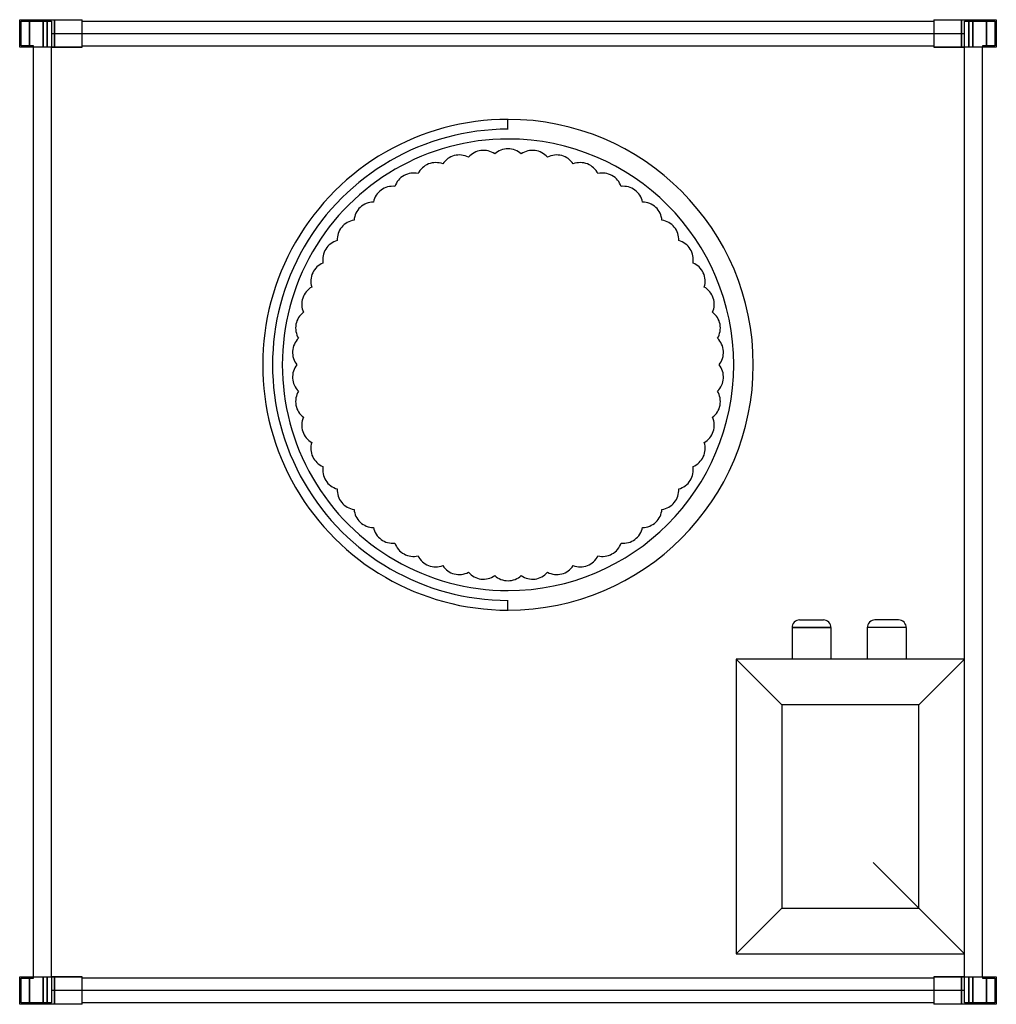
# Model space of a CAD drawing. Header units: millimetres. Extents: x -321 to 321, y -646 to 1.
import ezdxf

# ---------------------------------------------------------------- set-up
doc = ezdxf.new("R2010")
doc.units = ezdxf.units.MM
doc.layers.add('HIDDEN', color=7, linetype='Continuous')
doc.layers.add('THICK', color=7, linetype='Continuous')

msp = doc.modelspace()

# ---------------------------------------------------------------- linework, layer by layer
at = {"layer": 'HIDDEN'}
for p, q in [((-321, 1), (-321, 1)), ((-321, 1), (-321, 1)), ((-314.5, 1), (-314.5, -17.13)), ((-314.5, -17.13), (-314.5, 1)), ((-305.5, -17.13), (-305.5, 1)), ((-305.5, 1), (-305.5, -17.13)), ((-303, 1), (-303, -17.13)), ((-298.1, 1), (-298.1, -17.13)), ((-298.1, 1), (-298.1, -8.13)), ((-298.1, -17.13), (-298.1, 1)), ((-280, 1), (-280, 1)), ((-280, 1), (-280, 1)), ((280, 1), (280, 1)), ((280, 1), (280, 1)), ((280, 0), (280, 0)), ((280, 0), (280, 0)), ((298.1, -17.13), (298.1, 1)), ((298.1, -8.13), (298.1, 1)), ((298.1, 1), (298.1, -17.13)), ((300, -17.13), (300, 0)), ((300, 0), (300, 0)), ((300, 0), (320, 0)), ((303, -17.13), (303, 1)), ((305.5, -17.13), (305.5, 1)), ((305.5, 1), (305.5, -17.13)), ((314.5, 1), (314.5, -17.13)), ((314.5, -17.13), (314.5, 1)), ((320, 0), (320, -16.13)), ((320, 0), (320, 0)), ((321, 1), (321, 1)), ((321, 1), (321, 1)), ((-320, 0), (-320, 0)), ((-320, 0), (-300, 0)), ((-320, -16.13), (-320, 0)), ((-300, 0), (-300, 0)), ((-300, 0), (-300, -17.13)), ((-280, 0), (-280, 0)), ((-280, 0), (-280, 0)), ((-300, -8.13), (300, -8.13)), ((-300, -8.13), (-300, -8.13)), ((-280, -8.13), (-280, -8.13)), ((280, -8.13), (280, -8.13)), ((300, -8.13), (300, -8.13)), ((-321, -17.13), (-321, -17.13)), ((-321, -17.13), (-321, -17.13)), ((-320, -16.13), (-320, -16.13)), ((-312, -16.13), (-320, -16.13)), ((-312, -17.13), (-312, -16.13)), ((-312, -16.13), (-312, -16.13)), ((-312, -17.13), (-312, -17.13)), ((-312, -17.13), (-312, -17.13)), ((-300, -17.13), (-300, -17.13)), ((-300, -627.88), (-300, -17.13)), ((-300, -17.13), (-280, -17.13)), ((-280, -16.13), (-280, -16.13)), ((-280, -16.13), (-280, -16.13)), ((-280, -17.13), (-280, -17.13)), ((-280, -17.13), (-280, -17.13)), ((-280, -17.13), (-280, -17.13)), ((280, -16.13), (280, -16.13)), ((280, -16.13), (280, -16.13)), ((280, -17.13), (280, -17.13)), ((280, -17.13), (300, -17.13)), ((280, -17.13), (280, -17.13)), ((280, -17.13), (280, -17.13)), ((300, -627.88), (300, -17.13)), ((300, -17.13), (300, -17.13)), ((312, -16.13), (312, -16.13)), ((312, -16.13), (312, -17.13)), ((320, -16.13), (312, -16.13)), ((312, -17.13), (312, -17.13)), ((312, -17.13), (312, -17.13)), ((320, -16.13), (320, -16.13)), ((321, -17.13), (321, -17.13)), ((321, -17.13), (321, -17.13)), ((0, -64.5), (0, -64.5)), ((0, -70.95), (0, -64.5)), ((0, -70.95), (0, -70.95)), ((-26.01, -89.42), (-26.01, -89.42)), ((-8.71, -87.24), (-8.71, -87.24)), ((8.71, -87.24), (8.71, -87.24)), ((26.01, -89.42), (26.01, -89.42)), ((-42.89, -93.76), (-42.89, -93.76)), ((42.89, -93.76), (42.89, -93.76)), ((-59.09, -100.17), (-59.09, -100.17)), ((59.09, -100.17), (59.09, -100.17)), ((-74.36, -108.57), (-74.36, -108.57)), ((74.36, -108.57), (74.36, -108.57)), ((-88.47, -118.81), (-88.47, -118.81)), ((88.47, -118.81), (88.47, -118.81)), ((-101.17, -130.74), (-101.17, -130.74)), ((101.17, -130.74), (101.17, -130.74)), ((-112.28, -144.17), (-112.28, -144.17)), ((112.28, -144.17), (112.28, -144.17)), ((-121.62, -158.89), (-121.62, -158.89)), ((121.62, -158.89), (121.62, -158.89)), ((-129.04, -174.66), (-129.04, -174.66)), ((129.04, -174.66), (129.04, -174.66)), ((-134.43, -191.24), (-134.43, -191.24)), ((134.43, -191.24), (134.43, -191.24)), ((-137.69, -208.36), (-137.69, -208.36)), ((137.69, -208.36), (137.69, -208.36)), ((-138.79, -225.75), (-138.79, -225.75)), ((138.79, -225.75), (138.79, -225.75)), ((-137.69, -243.14), (-137.69, -243.14)), ((137.69, -243.14), (137.69, -243.14)), ((-134.43, -260.26), (-134.43, -260.26)), ((134.43, -260.26), (134.43, -260.26)), ((-129.04, -276.84), (-129.04, -276.84)), ((129.04, -276.84), (129.04, -276.84)), ((-121.62, -292.61), (-121.62, -292.61)), ((121.62, -292.61), (121.62, -292.61)), ((-112.28, -307.33), (-112.28, -307.33)), ((112.28, -307.33), (112.28, -307.33)), ((-101.17, -320.76), (-101.17, -320.76)), ((101.17, -320.76), (101.17, -320.76)), ((-88.47, -332.69), (-88.47, -332.69)), ((88.47, -332.69), (88.47, -332.69)), ((-74.36, -342.93), (-74.36, -342.93)), ((74.36, -342.93), (74.36, -342.93)), ((-59.09, -351.33), (-59.09, -351.33)), ((59.09, -351.33), (59.09, -351.33)), ((-42.89, -357.74), (-42.89, -357.74)), ((-26.01, -362.08), (-26.01, -362.08)), ((26.01, -362.08), (26.01, -362.08)), ((42.89, -357.74), (42.89, -357.74)), ((-8.71, -364.26), (-8.71, -364.26)), ((8.71, -364.26), (8.71, -364.26)), ((0, -380.55), (0, -380.55)), ((0, -387), (0, -380.55)), ((0, -387), (0, -387)), ((191.7, -393.45), (207.3, -393.45)), ((256.8, -393.45), (241.2, -393.45)), ((199.5, -398.45), (186.7, -398.45)), ((186.7, -398.45), (199.5, -398.45)), ((186.7, -398.45), (186.7, -419.25)), ((212.3, -398.45), (199.5, -398.45)), ((199.5, -398.45), (212.3, -398.45)), ((212.3, -398.45), (212.3, -419.25)), ((249, -398.45), (236.2, -398.45)), ((249, -398.45), (236.2, -398.45)), ((236.2, -398.45), (236.2, -419.25)), ((261.8, -398.45), (249, -398.45)), ((261.8, -398.45), (249, -398.45)), ((261.8, -398.45), (261.8, -419.25)), ((150, -419.25), (150, -612.75)), ((150, -419.25), (150, -419.25)), ((300, -419.25), (150, -419.25)), ((150, -419.25), (180, -449.25)), ((270, -449.25), (300, -419.25)), ((300, -419.25), (300, -419.25)), ((270, -449.25), (180, -449.25)), ((180, -449.25), (180, -582.75)), ((270, -582.75), (270, -449.25)), ((300, -612.75), (240, -552.75)), ((150, -612.75), (180, -582.75)), ((180, -582.75), (270, -582.75)), ((150, -612.75), (150, -612.75)), ((150, -612.75), (300, -612.75)), ((300, -612.75), (300, -612.75)), ((-321, -627.88), (-321, -627.88)), ((-321, -627.88), (-321, -627.88)), ((-320, -628.88), (-312, -628.88)), ((-320, -645), (-320, -628.88)), ((-320, -628.88), (-320, -628.88)), ((-314.5, -627.88), (-314.5, -646)), ((-314.5, -646), (-314.5, -627.88)), ((-312, -627.88), (-312, -627.88)), ((-312, -627.88), (-312, -627.88)), ((-312, -628.88), (-312, -627.88)), ((-312, -628.88), (-312, -628.88)), ((-305.5, -646), (-305.5, -627.88)), ((-305.5, -627.88), (-305.5, -646)), ((-303, -627.88), (-303, -646)), ((-300, -627.88), (-300, -627.88)), ((-300, -627.88), (-300, -645)), ((-280, -627.88), (-300, -627.88)), ((-298.1, -627.88), (-298.1, -646)), ((-298.1, -646), (-298.1, -627.88)), ((-280, -627.88), (-280, -627.88)), ((-280, -627.88), (-280, -627.88)), ((-280, -627.88), (-280, -627.88)), ((-280, -628.88), (-280, -628.88)), ((-280, -628.88), (-280, -628.88)), ((280, -627.88), (280, -627.88)), ((280, -627.88), (280, -627.88)), ((300, -627.88), (280, -627.88)), ((280, -627.88), (280, -627.88)), ((280, -628.88), (280, -628.88)), ((280, -628.88), (280, -628.88)), ((298.1, -646), (298.1, -627.88)), ((298.1, -627.88), (298.1, -646)), ((300, -645), (300, -627.88)), ((300, -627.88), (300, -627.88)), ((303, -646), (303, -627.88)), ((305.5, -646), (305.5, -627.88)), ((305.5, -627.88), (305.5, -646)), ((312, -627.88), (312, -628.88)), ((312, -627.88), (312, -627.88)), ((312, -627.88), (312, -627.88)), ((312, -628.88), (320, -628.88)), ((312, -628.88), (312, -628.88)), ((314.5, -627.88), (314.5, -646)), ((314.5, -646), (314.5, -627.88)), ((320, -628.88), (320, -645)), ((320, -628.88), (320, -628.88)), ((321, -627.88), (321, -627.88)), ((321, -627.88), (321, -627.88)), ((300, -636.88), (-300, -636.88)), ((-300, -636.88), (-300, -636.88)), ((-298.1, -636.88), (-298.1, -646)), ((-280, -636.88), (-280, -636.88)), ((280, -636.88), (280, -636.88)), ((298.1, -646), (298.1, -636.88)), ((300, -636.88), (300, -636.88)), ((-321, -646), (-321, -646)), ((-321, -646), (-321, -646)), ((-300, -645), (-320, -645)), ((-320, -645), (-320, -645)), ((-300, -645), (-300, -645)), ((-280, -645), (-280, -645)), ((-280, -645), (-280, -645)), ((-280, -646), (-280, -646)), ((-280, -646), (-280, -646)), ((280, -645), (280, -645)), ((280, -645), (280, -645)), ((280, -646), (280, -646)), ((280, -646), (280, -646)), ((320, -645), (300, -645)), ((300, -645), (300, -645)), ((320, -645), (320, -645)), ((321, -646), (321, -646)), ((321, -646), (321, -646))]:
    msp.add_line(p, q, dxfattribs=at)
for centre, radius, start, end in [((0, -225.75), 161.25, 89.99998, 270.00002), ((0, -225.75), 161.25, 270.00002, 89.99998), ((0, -225.75), 154.8, 89.99998, 270.00002), ((0, -225.75), 148.35, 89.99998, 270.00002), ((0, -225.75), 148.35, 270.00002, 89.99998), ((0, -96.75), 12.9, 89.99998, 132.49575), ((0, -96.75), 12.9, 47.50427, 89.99998), ((-32.08, -100.8), 12.9, 104.40001, 146.89572), ((-32.08, -100.8), 12.9, 61.90425, 104.40001), ((-16.17, -97.77), 12.9, 97.2, 139.69576), ((-16.17, -97.77), 12.9, 54.70423, 97.2), ((16.17, -97.77), 12.9, 82.80002, 125.29573), ((16.17, -97.77), 12.9, 40.30426, 82.80002), ((32.08, -100.8), 12.9, 75.6, 118.09571), ((32.08, -100.8), 12.9, 33.10424, 75.6), ((-47.49, -105.81), 12.9, 111.59997, 154.09574), ((-47.49, -105.81), 12.9, 69.10427, 111.59997), ((47.49, -105.81), 12.9, 68.39999, 110.89575), ((47.49, -105.81), 12.9, 25.90428, 68.39999), ((-62.15, -112.71), 12.9, 118.79999, 161.29576), ((-62.15, -112.71), 12.9, 76.30428, 118.79999), ((62.15, -112.71), 12.9, 61.20003, 103.69574), ((62.15, -112.71), 12.9, 18.70426, 61.20003), ((-75.82, -121.39), 12.9, 83.50424, 126.00001), ((75.82, -121.39), 12.9, 54.00001, 96.49572), ((-75.82, -121.39), 12.9, 126.00001, 168.49571), ((75.82, -121.39), 12.9, 11.50425, 54.00001), ((-88.31, -131.71), 12.9, 133.20003, 175.69573), ((-88.31, -131.71), 12.9, 90.70426, 133.20003), ((88.31, -131.71), 12.9, 46.79999, 89.29576), ((88.31, -131.71), 12.9, 4.30429, 46.79999), ((-99.4, -143.52), 12.9, 140.39998, 182.89577), ((-99.4, -143.52), 12.9, 97.90428, 140.39998), ((99.4, -143.52), 12.9, 39.59998, 82.09574), ((99.4, -143.52), 12.9, 357.10427, 39.59998), ((-108.92, -156.63), 12.9, 105.10424, 147.6), ((108.92, -156.63), 12.9, 32.40002, 74.89573), ((-108.92, -156.63), 12.9, 147.6, 190.09573), ((108.92, -156.63), 12.9, 349.90425, 32.40002), ((-116.72, -170.82), 12.9, 112.30425, 154.80002), ((116.72, -170.82), 12.9, 25.2, 67.69577), ((-116.72, -170.82), 12.9, 154.80002, 197.29574), ((116.72, -170.82), 12.9, 342.70424, 25.2), ((-122.69, -185.89), 12.9, 119.50427, 161.99998), ((122.69, -185.89), 12.9, 17.99998, 60.49575), ((-122.69, -185.89), 12.9, 161.99998, 204.49576), ((122.69, -185.89), 12.9, 335.50428, 17.99998), ((-126.72, -201.58), 12.9, 126.70423, 169.19999), ((126.72, -201.58), 12.9, 10.80003, 53.29573), ((-126.72, -201.58), 12.9, 169.19999, 211.69572), ((126.72, -201.58), 12.9, 328.30426, 10.80003), ((-128.75, -217.65), 12.9, 133.90425, 176.40001), ((128.75, -217.65), 12.9, 3.60001, 46.09572), ((-128.75, -217.65), 12.9, 176.40001, 218.89574), ((128.75, -217.65), 12.9, 321.10424, 3.60001), ((-128.75, -233.85), 12.9, 141.10426, 183.59999), ((128.75, -233.85), 12.9, 356.39999, 38.89576), ((-128.75, -233.85), 12.9, 183.59999, 226.09575), ((128.75, -233.85), 12.9, 313.90428, 356.39999), ((-126.72, -249.92), 12.9, 148.30428, 190.80001), ((126.72, -249.92), 12.9, 349.19997, 31.69574), ((-126.72, -249.92), 12.9, 190.80001, 233.29577), ((126.72, -249.92), 12.9, 306.70427, 349.19997), ((-122.69, -265.61), 12.9, 155.50424, 198.00002), ((122.69, -265.61), 12.9, 342.00002, 24.49572), ((-122.69, -265.61), 12.9, 198.00002, 240.49573), ((122.69, -265.61), 12.9, 299.50425, 342.00002), ((-116.72, -280.68), 12.9, 162.70426, 205.19998), ((116.72, -280.68), 12.9, 334.8, 17.29576), ((-116.72, -280.68), 12.9, 205.19998, 247.69575), ((116.72, -280.68), 12.9, 292.30423, 334.8), ((-108.92, -294.87), 12.9, 169.90427, 212.4), ((108.92, -294.87), 12.9, 327.59998, 10.09575), ((-108.92, -294.87), 12.9, 212.4, 254.89576), ((108.92, -294.87), 12.9, 285.10427, 327.59998), ((-99.4, -307.98), 12.9, 177.10423, 219.60002), ((99.4, -307.98), 12.9, 320.40002, 2.89573), ((-99.4, -307.98), 12.9, 219.60002, 262.09572), ((99.4, -307.98), 12.9, 277.90426, 320.40002), ((-88.31, -319.79), 12.9, 184.30427, 226.79997), ((88.31, -319.79), 12.9, 313.20001, 355.69571), ((-88.31, -319.79), 12.9, 226.79997, 269.29574), ((88.31, -319.79), 12.9, 270.70424, 313.20001), ((-75.82, -330.11), 12.9, 191.50429, 233.99999), ((75.82, -330.11), 12.9, 305.99999, 348.49575), ((-75.82, -330.11), 12.9, 233.99999, 276.49576), ((75.82, -330.11), 12.9, 263.50428, 305.99999), ((-62.15, -338.79), 12.9, 198.70424, 241.20001), ((62.15, -338.79), 12.9, 298.79997, 341.29574), ((-62.15, -338.79), 12.9, 241.20001, 283.69572), ((-47.49, -345.69), 12.9, 205.90426, 248.40003), ((47.49, -345.69), 12.9, 291.60001, 334.09572), ((62.15, -338.79), 12.9, 256.30426, 298.79997), ((-47.49, -345.69), 12.9, 248.40003, 290.89573), ((-32.08, -350.7), 12.9, 213.10428, 255.59999), ((-32.08, -350.7), 12.9, 255.59999, 298.09575), ((-16.17, -353.73), 12.9, 220.30424, 262.8), ((16.17, -353.73), 12.9, 277.19998, 319.69574), ((32.08, -350.7), 12.9, 241.90429, 284.4), ((32.08, -350.7), 12.9, 284.4, 326.89576), ((47.49, -345.69), 12.9, 249.10425, 291.60001), ((-16.17, -353.73), 12.9, 262.8, 305.29577), ((0, -354.75), 12.9, 227.50425, 270.00002), ((0, -354.75), 12.9, 270.00002, 312.49573), ((16.17, -353.73), 12.9, 234.70427, 277.19998), ((191.7, -398.45), 5, 90.00004, 180.00015), ((207.3, -398.45), 5, 359.99989, 89.99998), ((241.2, -398.45), 5, 90.00004, 180.00015), ((256.8, -398.45), 5, 359.99989, 90.00015)]:
    msp.add_arc(centre, radius, start, end, dxfattribs=at)
at = {"layer": 'THICK'}
for p, q in [((-321, -17.13), (-321, 1)), ((-321, 1), (-303, 1)), ((-303, -17.13), (-303, 1)), ((-303, 1), (-280, 1)), ((-280, -17.13), (-280, 1)), ((-280, 0), (280, 0)), ((280, 1), (303, 1)), ((280, 1), (280, -17.13)), ((303, 1), (321, 1)), ((303, 1), (303, -17.13)), ((321, 1), (321, -17.13)), ((-303, -17.13), (-321, -17.13)), ((-312, -627.88), (-312, -17.13)), ((-280, -17.13), (-303, -17.13)), ((-280, -16.13), (280, -16.13)), ((303, -17.13), (280, -17.13)), ((321, -17.13), (303, -17.13)), ((312, -627.88), (312, -17.13)), ((-321, -627.88), (-303, -627.88)), ((-321, -646), (-321, -627.88)), ((-303, -627.88), (-280, -627.88)), ((-303, -646), (-303, -627.88)), ((-280, -646), (-280, -627.88)), ((280, -628.88), (-280, -628.88)), ((280, -627.88), (303, -627.88)), ((280, -627.88), (280, -646)), ((303, -627.88), (321, -627.88)), ((303, -627.88), (303, -646)), ((321, -627.88), (321, -646)), ((-303, -646), (-321, -646)), ((-280, -646), (-303, -646)), ((280, -645), (-280, -645)), ((303, -646), (280, -646)), ((321, -646), (303, -646))]:
    msp.add_line(p, q, dxfattribs=at)

doc.saveas('drawing.dxf')
